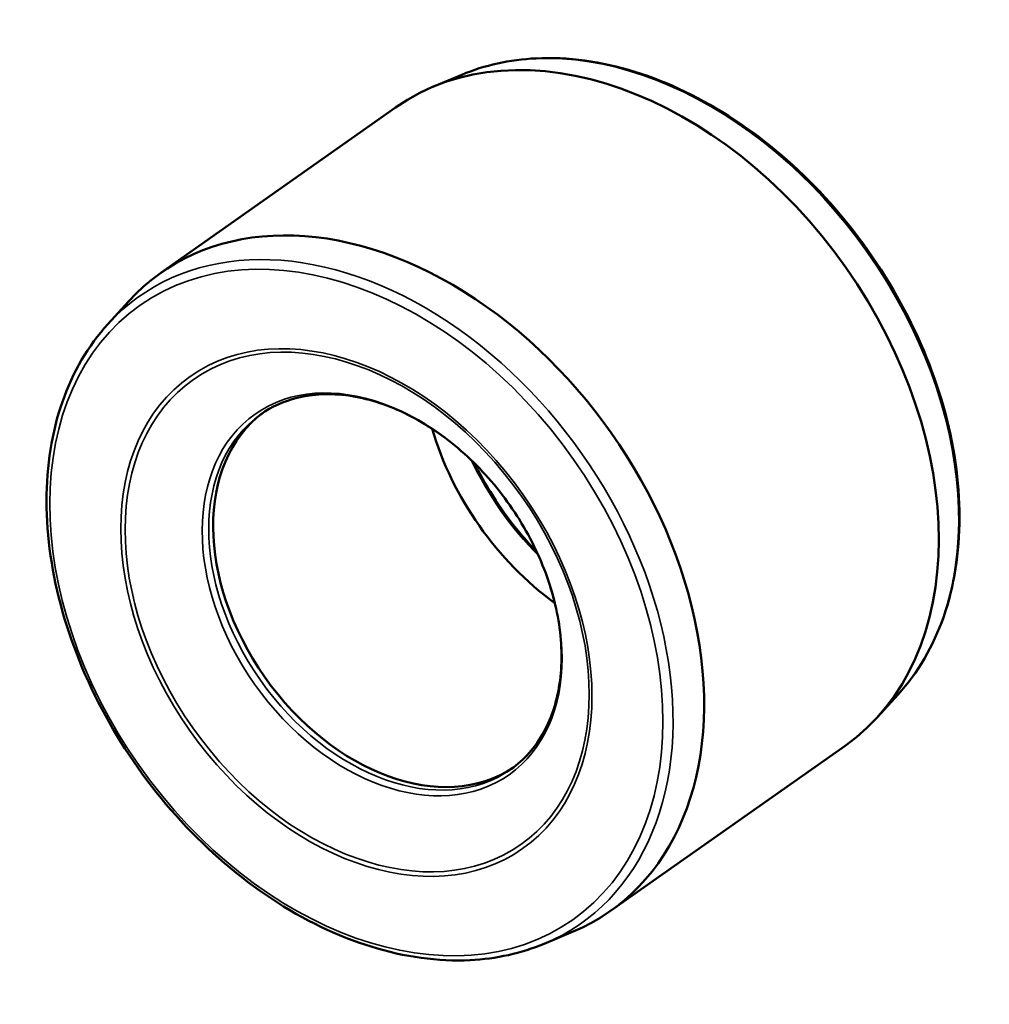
# Model space of a CAD drawing. Header units: millimetres. Extents: x -16 to 1250, y -68 to 862.
# Tile 6 of 6: x 1200 to 1250, y 812 to 862. Entities that reach past the tile are written whole.
import ezdxf

# ---------------------------------------------------------------- set-up
doc = ezdxf.new("R2010")
doc.units = ezdxf.units.MM
doc.layers.add('Visible (ANSI)', color=7, linetype='Continuous', lineweight=50)
doc.layers.add('Visible Narrow (ANSI)', color=7, linetype='Continuous', lineweight=35)

msp = doc.modelspace()

# ---------------------------------------------------------------- linework, layer by layer
at = {"layer": 'Visible (ANSI)'}
for p, q in [((1222.577, 859.346), (1221.103, 858.728)), ((1219.187, 857.669), (1207.163, 849.2)), ((1204.443, 846.572), (1205.521, 847.752)), ((1244.942, 827.595), (1243.864, 826.415)), ((1242.222, 824.968), (1230.198, 816.498)), ((1226.808, 814.822), (1228.282, 815.44))]:
    msp.add_line(p, q, dxfattribs=at)
for centre, major_axis, start_param, end_param in [((1230.705, 841.319), (-11.517, 16.351), 3.141593, 6.283185), ((1218.68, 832.849), (11.517, -16.351), 6.128726, 9.579238), ((1218.912, 833.012), (-6.406, 9.095), 0.01758, 3.124013), ((1230.705, 841.319), (7.198, -10.219), 4.260358, 5.16442)]:
    msp.add_ellipse(centre, major_axis=major_axis, ratio=0.707107, start_param=start_param, end_param=end_param, dxfattribs=at)
for points, knots in [([(1244.942, 827.595), (1245.955, 828.704), (1246.746, 830.058), (1247.817, 833.132), (1248.091, 834.856), (1248.088, 838.502), (1247.808, 840.424), (1246.72, 844.265), (1245.912, 846.184), (1243.852, 849.821), (1242.601, 851.539), (1239.779, 854.603), (1238.209, 855.948), (1234.908, 858.128), (1233.177, 858.963), (1229.728, 860.032), (1228.01, 860.267), (1225.036, 860.121), (1223.751, 859.838), (1222.577, 859.346)], [1.725256, 1.725256, 1.725256, 1.725256, 2.039822, 2.039822, 2.358855, 2.358855, 2.680615, 2.680615, 3.002964, 3.002964, 3.325298, 3.325298, 3.647639, 3.647639, 3.969968, 3.969968, 4.291511, 4.291511, 4.557929, 4.557929, 4.557929, 4.557929]), ([(1204.443, 846.572), (1203.43, 845.463), (1202.639, 844.11), (1201.568, 841.036), (1201.294, 839.311), (1201.297, 835.665), (1201.577, 833.743), (1202.665, 829.902), (1203.473, 827.984), (1205.533, 824.347), (1206.784, 822.629), (1209.606, 819.565), (1211.176, 818.22), (1214.477, 816.039), (1216.208, 815.205), (1219.657, 814.136), (1221.375, 813.9), (1224.349, 814.047), (1225.634, 814.33), (1226.808, 814.822)], [4.866849, 4.866849, 4.866849, 4.866849, 5.181415, 5.181415, 5.500447, 5.500447, 5.822207, 5.822207, 6.144557, 6.144557, 6.466891, 6.466891, 6.789231, 6.789231, 7.11156, 7.11156, 7.433104, 7.433104, 7.699522, 7.699522, 7.699522, 7.699522]), ([(1225.094, 823.759), (1225.78, 824.242), (1226.353, 824.888), (1227.205, 826.435), (1227.489, 827.331), (1227.739, 829.275), (1227.712, 830.318), (1227.352, 832.453), (1227.022, 833.544), (1226.09, 835.668), (1225.488, 836.7), (1224.075, 838.599), (1223.264, 839.466), (1221.516, 840.947), (1220.579, 841.56), (1218.678, 842.473), (1217.714, 842.772), (1215.852, 843.035), (1214.956, 842.996), (1213.459, 842.622), (1212.833, 842.338), (1212.281, 841.949)], [1.570796, 1.570796, 1.570796, 1.570796, 1.902946, 1.902946, 2.228166, 2.228166, 2.546192, 2.546192, 2.862231, 2.862231, 3.178162, 3.178162, 3.49416, 3.49416, 3.810069, 3.810069, 4.126293, 4.126293, 4.445365, 4.445365, 4.712389, 4.712389, 4.712389, 4.712389]), ([(1226.42, 834.905), (1226.174, 835.16), (1225.935, 835.423), (1224.818, 836.728), (1224.041, 837.875), (1223.347, 839.197), (1223.284, 839.321), (1223.223, 839.445)], [6.0672343, 6.0672343, 6.0672343, 6.0672343, 6.1502461, 6.1502461, 6.4667575, 6.4667575, 6.4991363, 6.4991363, 6.4991363, 6.4991363])]:
    msp.add_open_spline(points, degree=3, knots=knots, dxfattribs=at)
at = {"layer": 'Visible Narrow (ANSI)'}
for centre, major_axis, start_param, end_param in [((1232.012, 842.239), (-11.317, 16.067), 3.296052, 6.128726), ((1217.373, 831.928), (11.317, -16.067), 6.128726, 9.579238), ((1218.687, 832.854), (6.406, -9.095), 3.141593, 6.283185), ((1232.012, 842.239), (7.399, -10.504), 4.477363, 4.947415)]:
    msp.add_ellipse(centre, major_axis=major_axis, ratio=0.707107, start_param=start_param, end_param=end_param, dxfattribs=at)
for centre, major_axis in [((1217.177, 831.79), (11.089, -15.743)), ((1217.177, 831.79), (8.521, -12.098)), ((1217.217, 831.818), (8.392, -11.915)), ((1218.496, 832.719), (6.508, -9.239))]:
    msp.add_ellipse(centre, major_axis=major_axis, ratio=0.707107, dxfattribs=at)

doc.saveas('drawing.dxf')
